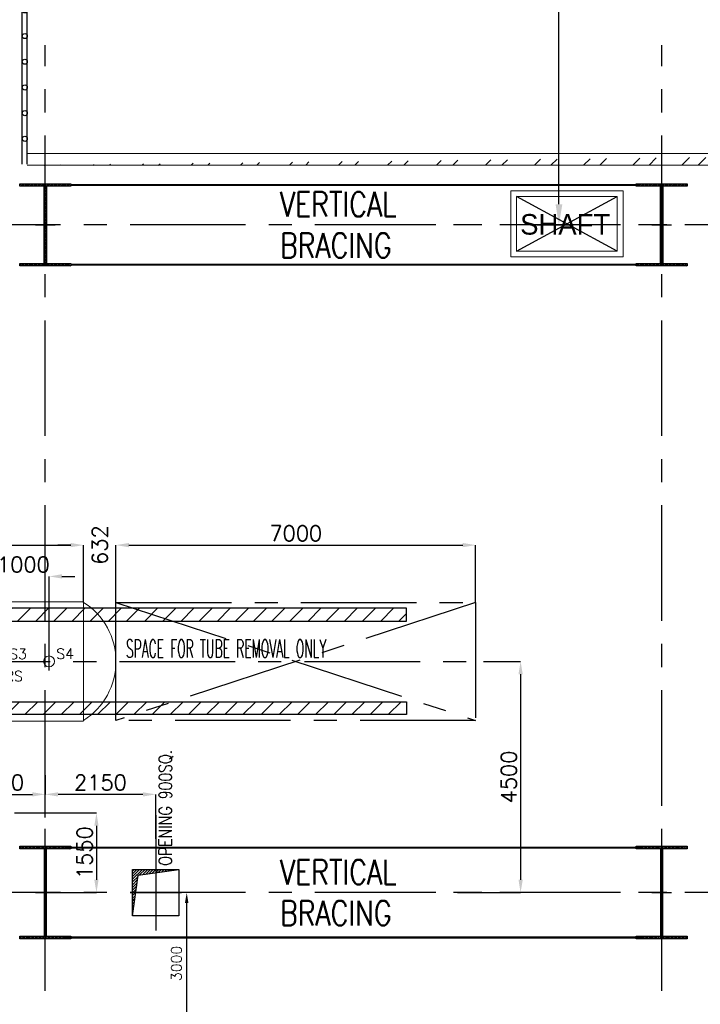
# Model space of a CAD drawing. Header units: inches. Extents: x 0 to 1544102, y 0 to 23144100.
# Tile 50 of 203: x 137339 to 150587, y 138910 to 158078. Entities that reach past the tile are written whole.
import ezdxf

# ---------------------------------------------------------------- set-up
doc = ezdxf.new("R2010")
doc.units = ezdxf.units.IN
doc.header["$LTSCALE"] = 1800
doc.header["$MEASUREMENT"] = 0
for name, pattern in [('CENTER', [2, 1.25, -0.25, 0.25, -0.25]), ('CENTER2', [1.125, 0.75, -0.125, 0.125, -0.125]), ('HIDDEN', [0.375, 0.25, -0.125]), ('HIDDEN2', [0.1875, 0.125, -0.0625])]:
    doc.linetypes.add(name, pattern=pattern)
doc.layers.get('0').update_dxf_attribs({"color": 253})
for name, color, linetype in [('BRACING', 1, 'HIDDEN'), ('CEN', 2, 'CENTER'), ('COL', 1, 'Continuous'), ('GRID', 251, 'CENTER'), ('OPENING', 40, 'Continuous'), ('STEEL', 231, 'Continuous')]:
    doc.layers.add(name, color=color, linetype=linetype)
for name, color, linetype, lineweight in [('DIM', 4, 'Continuous', 18), ('EQUIP', 8, 'Continuous', 9), ('TEXT', 3, 'Continuous', 18), ('WALL', 6, 'Continuous', 18)]:
    doc.layers.add(name, color=color, linetype=linetype, lineweight=lineweight)
doc.styles.add('HTX11', font='O8111901')
doc.styles.add('ROMANC', font='ROMANC.SHX')
doc.styles.add('ROMANS', font='romans.shx')
doc.styles.add('ROMANT', font='romant')
doc.dimstyles.new('K2', dxfattribs={"dimtxt": 600, "dimasz": 400, "dimexe": 200, "dimexo": 200, "dimgap": 200, "dimtad": 1, "dimdec": 0, "dimzin": 0, "dimdsep": 46, "dimtxsty": 'ROMANC', "dimcen": 0.09, "dimclrd": 256, "dimclrt": 4, "dimadec": 0, "dimazin": 0, "dimtfac": 1, "dimtdec": 0, "dimtofl": 0, "dimtmove": 1, "dimatfit": 3, "dimfxl": 0.18, "dimtolj": 1, "dimtzin": 0, "dimarcsym": 0})
doc.dimstyles.new('STANDARD1', dxfattribs={"dimtxt": 300, "dimasz": 250, "dimexe": 0, "dimexo": 0, "dimgap": 80, "dimtad": 1, "dimdec": 0, "dimzin": 0, "dimdsep": 46, "dimtxsty": 'ROMANS', "dimcen": 0, "dimclrd": 4, "dimclre": 4, "dimclrt": 4, "dimadec": 0, "dimazin": 0, "dimtfac": 0.09, "dimtdec": 0, "dimtix": 1, "dimtofl": 0, "dimtmove": 0, "dimatfit": 3, "dimfxl": 1, "dimtolj": 1, "dimtzin": 0, "dimarcsym": 0})

# ---------------------------------------------------------------- blocks, each defined once
blk = doc.blocks.new('C-ROW COLUMN')
at = {"layer": 'COL'}
h = blk.add_hatch(dxfattribs=at)
h.set_pattern_fill('ANSI31', color=256, scale=200, style=0)
h.set_pattern_definition([(45, (-1315.907, -6.545), (-17.6776695, 17.6776695), [])])
h.paths.add_polyline_path([(77950, 120865), (76960, 120865), (76960, 120820), (77950, 120820)])
h.paths.add_polyline_path([(77478, 120820), (77433, 120820), (77433, 119310), (77478, 119310)])
h.paths.add_polyline_path([(77950, 119310), (76960, 119310), (76960, 119265), (77950, 119265)])
at = {"layer": 'CEN'}
for p, q in [((77455, 119265), (77455, 120865)), ((77264, 120065), (77647, 120065))]:
    blk.add_line(p, q, dxfattribs=at)
at = {"layer": 'COL'}
for points in [[(76960, 120865), (77950, 120865), (77950, 120820), (76960, 120820)], [(77433, 120820), (77478, 120820), (77478, 119310), (77433, 119310)], [(76960, 119310), (77950, 119310), (77950, 119265), (76960, 119265)]]:
    blk.add_lwpolyline(points, close=True, dxfattribs=at)
blk = doc.blocks.new('B-ROW COLUMN')
at = {"layer": 'COL'}
h = blk.add_hatch(dxfattribs=at)
h.set_pattern_fill('ANSI31', color=256, scale=200, style=0)
h.set_pattern_definition([(45, (155648.048, 63141.767), (-17.67767, 17.67767), [])])
h.paths.add_polyline_path([(171095, 85178), (172085, 85178), (172085, 85128), (171095, 85128)])
h.paths.add_polyline_path([(171574, 86878), (171606, 86878), (171606, 85178), (171574, 85178)])
h.paths.add_polyline_path([(171095, 86928), (172085, 86928), (172085, 86878), (171095, 86878)])
blk.add_line((171590, 85128), (171590, 86928))
at = {"layer": 'CEN'}
for p, q in [((171590, 85128), (171590, 86928)), ((171399, 86028), (171782, 86028))]:
    blk.add_line(p, q, dxfattribs=at)
at = {"layer": 'COL'}
for points in [[(171095, 86928), (172085, 86928), (172085, 86878), (171095, 86878)], [(171574, 86878), (171606, 86878), (171606, 85178), (171574, 85178)], [(171095, 85178), (172085, 85178), (172085, 85128), (171095, 85128)]]:
    blk.add_lwpolyline(points, close=True, dxfattribs=at)
blk = doc.blocks.new('*D202')
at = {"layer": 'DIM', "color": 4, "lineweight": -2, "transparency": 16777216}
for p, q in [((135986, 142549), (135986, 142997)), ((136236, 142997), (137586, 142997)), ((137836, 142549), (137836, 142997))]:
    blk.add_line(p, q, dxfattribs=at)
at = {"layer": 'DIM', "color": 4, "transparency": 16777216}
for points in [[(136236, 143038), (136236, 142955), (135986, 142997)], [(137586, 143038), (137586, 142955), (137836, 142997)]]:
    blk.add_solid(points, dxfattribs=at)
at = {"layer": 'DIM', "color": 4, "transparency": 16777216, "insert": (136911, 143227), "char_height": 300, "attachment_point": 5, "style": 'ROMANS'}
blk.add_mtext('\\A1;1850', dxfattribs=at)
blk = doc.blocks.new('*D205')
at = {"layer": 'DIM', "color": 4, "lineweight": -2, "transparency": 16777216}
for p, q in [((137236, 142635), (138833, 142635)), ((138833, 142385), (138833, 141335)), ((138028, 141085), (138833, 141085))]:
    blk.add_line(p, q, dxfattribs=at)
at = {"layer": 'DIM', "color": 4, "transparency": 16777216}
for points in [[(138791, 142385), (138874, 142385), (138833, 142635)], [(138791, 141335), (138874, 141335), (138833, 141085)]]:
    blk.add_solid(points, dxfattribs=at)
at = {"layer": 'DIM', "color": 4, "transparency": 16777216, "insert": (138603, 141860), "char_height": 300, "attachment_point": 5, "rotation": 90, "style": 'ROMANS'}
blk.add_mtext('\\A1;1550', dxfattribs=at)
blk = doc.blocks.new('*D218')
at = {"layer": 'DIM', "color": 0, "lineweight": -2, "transparency": 16777216}
for p, q in [((147406, 165085), (148035, 165085)), ((147406, 154085), (148035, 154085))]:
    blk.add_line(p, q, dxfattribs=at)
at = {"layer": 'DIM', "lineweight": -2, "transparency": 16777216}
blk.add_line((147835, 154485), (147835, 164685), dxfattribs=at)
at = {"layer": 'DIM', "transparency": 16777216}
for points in [[(147769, 164685), (147902, 164685), (147835, 165085)], [(147769, 154485), (147902, 154485), (147835, 154085)]]:
    blk.add_solid(points, dxfattribs=at)
at = {"layer": 'DIM', "color": 4, "transparency": 16777216, "insert": (147335, 159585), "char_height": 600, "attachment_point": 5, "rotation": 90, "style": 'ROMANC'}
blk.add_mtext('\\A1;11000', dxfattribs=at)
blk = doc.blocks.new('*D848')
at = {"layer": 'DIM', "color": 4, "lineweight": -2, "transparency": 16777216}
for p, q in [((-400, 6532), (-400, 6632)), ((850, 6632), (-150, 6632)), ((1100, 6532), (1100, 6632))]:
    blk.add_line(p, q, dxfattribs=at)
at = {"layer": 'DIM', "color": 4, "transparency": 16777216}
for points in [[(-150, 6674), (-150, 6590), (-400, 6632)], [(850, 6674), (850, 6590), (1100, 6632)]]:
    blk.add_solid(points, dxfattribs=at)
at = {"layer": 'DIM', "color": 4, "transparency": 16777216, "insert": (350, 6862), "char_height": 300, "attachment_point": 5, "style": 'ROMANS'}
blk.add_mtext('\\A1;1500', dxfattribs=at)
blk = doc.blocks.new('*D346')
at = {"layer": 'DIM', "color": 4, "lineweight": -2, "transparency": 16777216}
for p, q in [((137836, 143369), (137836, 142997)), ((139736, 142997), (138086, 142997)), ((139986, 142128), (139986, 142997))]:
    blk.add_line(p, q, dxfattribs=at)
at = {"layer": 'DIM', "color": 4, "transparency": 16777216}
for points in [[(138086, 143038), (138086, 142955), (137836, 142997)], [(139736, 143038), (139736, 142955), (139986, 142997)]]:
    blk.add_solid(points, dxfattribs=at)
at = {"layer": 'DIM', "color": 4, "transparency": 16777216, "insert": (138911, 143227), "char_height": 300, "attachment_point": 5, "style": 'ROMANS'}
blk.add_mtext('\\A1;2150', dxfattribs=at)
blk = doc.blocks.new('*D431')
at = {"layer": 'DIM', "color": 4, "lineweight": -2, "transparency": 16777216}
for p, q in [((146368, 145585), (147089, 145585)), ((147089, 145335), (147089, 141335)), ((145859, 141085), (147089, 141085))]:
    blk.add_line(p, q, dxfattribs=at)
at = {"layer": 'DIM', "color": 4, "transparency": 16777216}
for points in [[(147048, 145335), (147131, 145335), (147089, 145585)], [(147048, 141335), (147131, 141335), (147089, 141085)]]:
    blk.add_solid(points, dxfattribs=at)
at = {"layer": 'DIM', "color": 4, "transparency": 16777216, "insert": (146859, 143335), "char_height": 300, "attachment_point": 5, "rotation": 90, "style": 'ROMANS'}
blk.add_mtext('\\A1;4500', dxfattribs=at)
blk = doc.blocks.new('*D470')
at = {"layer": 'DIM', "color": 0, "lineweight": -2, "transparency": 16777216}
for p, q in [((140803, 141085), (140590, 141085)), ((140792, 138085), (140590, 138085))]:
    blk.add_line(p, q, dxfattribs=at)
at = {"layer": 'DIM', "lineweight": -2, "transparency": 16777216}
blk.add_line((140590, 138285), (140590, 140885), dxfattribs=at)
at = {"layer": 'DIM', "transparency": 16777216}
for points in [[(140556, 140885), (140623, 140885), (140590, 141085)], [(140556, 138285), (140623, 138285), (140590, 138085)]]:
    blk.add_solid(points, dxfattribs=at)
at = {"layer": 'DIM', "color": 4, "transparency": 16777216, "insert": (140390, 139705), "char_height": 200, "attachment_point": 5, "rotation": 90, "style": 'ROMANC'}
blk.add_mtext('\\A1;3000', dxfattribs=at)
blk = doc.blocks.new('*D1297')
at = {"layer": 'DIM', "color": 4, "lineweight": -2, "transparency": 16777216}
for p, q in [((-6455, 175), (-6455, 1655)), ((-6205, 1655), (-4395, 1655)), ((-4145, 175), (-4145, 1655))]:
    blk.add_line(p, q, dxfattribs=at)
at = {"layer": 'DIM', "color": 4, "transparency": 16777216}
for points in [[(-6205, 1697), (-6205, 1613), (-6455, 1655)], [(-4395, 1697), (-4395, 1613), (-4145, 1655)]]:
    blk.add_solid(points, dxfattribs=at)
at = {"layer": 'DIM', "color": 4, "transparency": 16777216, "insert": (-5300, 1885), "char_height": 300, "attachment_point": 5, "style": 'ROMANS'}
blk.add_mtext('\\A1;2310', dxfattribs=at)
blk = doc.blocks.new('*D1298')
at = {"layer": 'DIM', "color": 4, "lineweight": -2, "transparency": 16777216}
for p, q in [((-4145, 175), (-4145, 1655)), ((-3895, 1655), (-380, 1655)), ((-130, 175), (-130, 1655))]:
    blk.add_line(p, q, dxfattribs=at)
at = {"layer": 'DIM', "color": 4, "transparency": 16777216}
for points in [[(-3895, 1697), (-3895, 1613), (-4145, 1655)], [(-380, 1697), (-380, 1613), (-130, 1655)]]:
    blk.add_solid(points, dxfattribs=at)
at = {"layer": 'DIM', "color": 4, "transparency": 16777216, "insert": (-2138, 1885), "char_height": 300, "attachment_point": 5, "style": 'ROMANS'}
blk.add_mtext('\\A1;4015', dxfattribs=at)
blk = doc.blocks.new('*D1299')
at = {"layer": 'DIM', "color": 4, "lineweight": -2, "transparency": 16777216}
for p, q in [((-6455, -175), (-6455, -1701)), ((-8460, -250), (-8460, -1701)), ((-8210, -1701), (-6705, -1701))]:
    blk.add_line(p, q, dxfattribs=at)
at = {"layer": 'DIM', "color": 4, "transparency": 16777216}
for points in [[(-8210, -1660), (-8210, -1743), (-8460, -1701)], [(-6705, -1660), (-6705, -1743), (-6455, -1701)]]:
    blk.add_solid(points, dxfattribs=at)
at = {"layer": 'DIM', "color": 4, "transparency": 16777216, "insert": (-7458, -1471), "char_height": 300, "attachment_point": 5, "style": 'ROMANS'}
blk.add_mtext('\\A1;2005', dxfattribs=at)
blk = doc.blocks.new('*D1300')
at = {"layer": 'DIM', "color": 4, "lineweight": -2, "transparency": 16777216}
for p, q in [((-6455, 175), (-6455, 2264)), ((-6205, 2264), (1290, 2264)), ((1540, 1150), (1540, 2264))]:
    blk.add_line(p, q, dxfattribs=at)
at = {"layer": 'DIM', "color": 4, "transparency": 16777216}
for points in [[(-6205, 2306), (-6205, 2223), (-6455, 2264)], [(1290, 2306), (1290, 2223), (1540, 2264)]]:
    blk.add_solid(points, dxfattribs=at)
at = {"layer": 'DIM', "color": 4, "transparency": 16777216, "insert": (-2458, 2494), "char_height": 300, "attachment_point": 5, "style": 'ROMANS'}
blk.add_mtext('\\A1;7995', dxfattribs=at)
blk = doc.blocks.new('*D1301')
at = {"layer": 'DIM', "color": 4, "lineweight": -2, "transparency": 16777216}
for p, q in [((1290, 2264), (1040, 2264)), ((1540, 1150), (1540, 2264)), ((2172, 0), (2172, 2264)), ((2422, 2264), (2672, 2264))]:
    blk.add_line(p, q, dxfattribs=at)
at = {"layer": 'DIM', "color": 4, "transparency": 16777216}
for points in [[(1290, 2306), (1290, 2223), (1540, 2264)], [(2422, 2306), (2422, 2223), (2172, 2264)]]:
    blk.add_solid(points, dxfattribs=at)
at = {"layer": 'DIM', "color": 4, "transparency": 16777216, "insert": (1856, 2264), "char_height": 300, "attachment_point": 5, "rotation": 90, "style": 'ROMANS'}
blk.add_mtext('\\A1;632', dxfattribs=at)
blk = doc.blocks.new('*D1302')
at = {"layer": 'DIM', "color": 4, "lineweight": -2, "transparency": 16777216}
for p, q in [((2172, 1150), (2172, 2264)), ((2422, 2264), (8922, 2264)), ((9172, 1150), (9172, 2264))]:
    blk.add_line(p, q, dxfattribs=at)
at = {"layer": 'DIM', "color": 4, "transparency": 16777216}
for points in [[(2422, 2306), (2422, 2223), (2172, 2264)], [(8922, 2306), (8922, 2223), (9172, 2264)]]:
    blk.add_solid(points, dxfattribs=at)
at = {"layer": 'DIM', "color": 4, "transparency": 16777216, "insert": (5672, 2494), "char_height": 300, "attachment_point": 5, "style": 'ROMANS'}
blk.add_mtext('\\A1;7000', dxfattribs=at)
blk = doc.blocks.new('*D1303')
at = {"layer": 'DIM', "color": 4, "lineweight": -2, "transparency": 16777216}
for p, q in [((-380, 1655), (-630, 1655)), ((-130, 1387), (-130, 1655)), ((870, 175), (870, 1655)), ((1120, 1655), (1370, 1655))]:
    blk.add_line(p, q, dxfattribs=at)
at = {"layer": 'DIM', "color": 4, "transparency": 16777216}
for points in [[(-380, 1697), (-380, 1613), (-130, 1655)], [(1120, 1697), (1120, 1613), (870, 1655)]]:
    blk.add_solid(points, dxfattribs=at)
at = {"layer": 'DIM', "color": 4, "transparency": 16777216, "insert": (370, 1885), "char_height": 300, "attachment_point": 5, "style": 'ROMANS'}
blk.add_mtext('\\A1;1000', dxfattribs=at)
blk = doc.blocks.new('BOILER INTERCONNECTION PLATFORM-RHS')
at = {"layer": 'STEEL'}
h = blk.add_hatch(dxfattribs=at)
h.set_pattern_fill('ANSI37', color=256, scale=1000, style=0)
h.set_pattern_definition([(45, (-55893.15, -117065.99), (-88.38835, 88.38835), []), (135, (-55893.15, -117065.99), (-88.38835, -88.38835), [])])
h.paths.add_polyline_path([(-67.8, 3247), (767.8, 3247), (767.8, 1863.1), (-67.8, 1863.1)])
for p, q in [((-400, -654.9), (-400, 9165.1)), ((-300, -654.9), (-300, 9165.1)), ((1000, -654.9), (1000, 9165.1)), ((1100, -657.2), (1100, 9165.1))]:
    blk.add_line(p, q, dxfattribs=at)
for centre in [(-349.8, 8839.3), (1050.2, 8839.3), (1050.2, 8839.3), (-349.8, 8339.3), (1050.2, 8339.3), (-350, 7839.3), (1050, 7839.3), (-350, 7339.3), (1050, 7339.3), (-350, 6839.3), (1050, 6839.3), (-350, 6339.3), (1050, 6339.3), (-350, 5839.3), (1050, 5839.3), (-350, 5339.3), (1050, 5339.3), (-350, 4839.3), (1050, 4839.3), (-350, 4339.3), (1050, 4339.3), (-350, 3839.3), (1050, 3839.3), (-350, 3339.3), (1050, 3339.3), (-350, 2839.3), (1050, 2839.3), (-350, 2339.3), (1050, 2339.3), (-350, 1839.3), (1050, 1839.3), (-350, 1339.3), (1050, 1339.3), (-350, 839.3), (1050, 839.3), (-350, 339.3), (1050, 339.3), (-350, -160.7), (1050, -160.7)]:
    blk.add_circle(centre, 50, dxfattribs=at)
at = {"layer": 'TEXT', "color": 3, "char_height": 375, "attachment_point": 4, "rotation": 90, "style": 'ROMANS'}
for s, insert in [('BOILER INTERCONNECTING', (-1275.9, 78.4)), ('PLATFORM AT 8.5M', (-718.1, 78.4))]:
    blk.add_mtext(s, dxfattribs=dict(at, insert=insert))
at = {"layer": 'DIM'}
dim = blk.add_linear_dim(base=(-400, 6632), p1=(1100, 6532), p2=(-400, 6532), dimstyle='STANDARD1', dxfattribs=at)
dim.commit()
dim.dimension.update_dxf_attribs({"geometry": '*D848', "text_midpoint": (350, 6862)})
blk = doc.blocks.new('HPH-6')
at = {"layer": 'STEEL'}
h = blk.add_hatch(dxfattribs=at)
h.set_pattern_fill('ANSI31', color=256, scale=2000, style=0)
h.set_pattern_definition([(45, (-4909, 275), (-176.7767, 176.7767), [])])
h.paths.add_polyline_path([(7827, 785), (7827, 1035), (-4395, 1035), (-4395, 785)])
h = blk.add_hatch(dxfattribs=at)
h.set_pattern_fill('ANSI31', color=256, scale=2000, style=0)
h.set_pattern_definition([(45, (-4909, -275), (-176.7767, 176.7767), [])])
h.paths.add_polyline_path([(7827, -1035), (7827, -785), (-4395, -785), (-4395, -1035)])
at = {"layer": 'CEN', "linetype": 'CENTER'}
for p, q in [((-5440, 1163), (-5440, 1400)), ((-7790, -305), (-7790, 305)), ((-5440, -210), (-5440, 210)), ((-725, -250), (-725, 250)), ((-130, -322.1), (-130, 312.4)), ((-8560, 0), (9334.4, 0)), ((-6455, -175), (-6455, 175)), ((-4145, -175), (-4145, 175)), ((870, -175), (870, 175))]:
    blk.add_line(p, q, dxfattribs=at)
at = {"layer": 'CEN', "color": 8, "linetype": 'CENTER2', "ltscale": 0.25}
for p, q in [((-1915, 1260), (-1915, 1400)), ((-992.7, 1260), (-992.7, 1400)), ((-1985, 1330), (-1845, 1330)), ((-1915, 0), (-1915, 1330)), ((-1405, 0), (-992.7, 1330)), ((-1062.7, 1330), (-922.7, 1330))]:
    blk.add_line(p, q, dxfattribs=at)
at = {"layer": 'CEN'}
for p, q in [((2172, 1150), (9172, -1150)), ((9172, 1150), (2172, -1150))]:
    blk.add_line(p, q, dxfattribs=at)
blk.add_lwpolyline([(2172, 1150), (9172, 1150), (9172, -1150), (2172, -1150)], close=True, dxfattribs=at)
at = {"layer": 'EQUIP', "linetype": 'Continuous'}
for p, q in [((-5643, 1400), (-5237, 1400)), ((-5643, 1163), (-5643, 1400)), ((-5237, 1163), (-5237, 1400)), ((-6965, 1170), (-6965, -1170)), ((-6215, 1170), (-6965, 1170)), ((-6215, 1170), (-6215, -1170)), ((1540, 1163), (-6215, 1163)), ((1540, 1150), (1540, -1150)), ((-8038.8, 250), (-8460, 250)), ((-8460, 250), (-8460, -250)), ((-8038.8, -250), (-8460, -250)), ((-6215, -1170), (-6965, -1170)), ((1540, -1163), (-6215, -1163))]:
    blk.add_line(p, q, dxfattribs=at)
at = {"layer": 'EQUIP'}
for p, q in [((-1945, 0), (-1945, 1297.1)), ((-1885, 0), (-1885, 1297.1)), ((-1433.7, 8.9), (-1031.1, 1307.5)), ((-1376.3, -8.9), (-973.8, 1289.7)), ((-7387.5, 305), (-7790, 305)), ((-6394.8, -60.3), (-6515.2, 60.3)), ((-6396.6, 58.4), (-6513.4, -58.4)), ((-4084.8, -60.3), (-4205.2, 60.3)), ((-4086.6, 58.4), (-4203.4, -58.4)), ((-69.8, -60.3), (-190.2, 60.3)), ((-71.6, 58.4), (-188.4, -58.4)), ((-7387.5, -305), (-7790, -305))]:
    blk.add_line(p, q, dxfattribs=at)
blk.add_lwpolyline([(-7790, 305, -0.1863113), (-7663.1, 256, -0.0365051), (-7636.7, 228.2, -0.0329908), (-7518.9, 160.4, -0.0848869), (-7491.5, 0, -0.0848869), (-7518.9, -160.4, -0.0329908), (-7636.7, -228.2, -0.0365051), (-7663.1, -256, -0.1863113), (-7790, -305, -0.1863113), (-7916.9, -256, -0.1017734), (-7979.4, -170.4, -0.0604216), (-8005.1, -89.7, -0.0467613), (-8013.5, 0, -0.0467613), (-8005.1, 89.7, -0.0604216), (-7979.4, 170.4, -0.1017734), (-7916.9, 256, -0.1863113)], format="xyb", close=True, dxfattribs=at)
for centre, radius in [((-1915, 1330), 44.5), ((-992.7, 1330), 44.5), ((-1915, 0), 30), ((-1405, 0), 30)]:
    blk.add_circle(centre, radius, dxfattribs=at)
at = {"layer": 'EQUIP', "linetype": 'HIDDEN2', "ltscale": 0.3}
blk.add_circle((-725, 0), 203, dxfattribs=at)
at = {"layer": 'EQUIP', "linetype": 'Continuous'}
for centre, radius in [((-130, 0), 203), ((-5440, 0), 162), ((-1915, 0), 30), ((-1405, 0), 30), ((-130, 0), 57), ((870, 0), 107)]:
    blk.add_circle(centre, radius, dxfattribs=at)
blk.add_arc((-6893, 0), 1172.2, 93.52263, 266.47737, dxfattribs=at)
at = {"layer": 'EQUIP'}
for centre, radius, start, end in [((809.7, 0), 1362.3, 302.41667, 57.58333), ((-7645.8, 0), 399.7, 310.26305, 49.73695)]:
    blk.add_arc(centre, radius, start, end, dxfattribs=at)
at = {"layer": 'STEEL'}
for points in [[(-4395, 785), (7827, 785), (7827, 1035), (-4395, 1035)], [(-4395, -785), (7827, -785), (7827, -1035), (-4395, -1035)]]:
    blk.add_lwpolyline(points, close=True, dxfattribs=at)
at = {"layer": 'EQUIP', "linetype": 'Continuous', "char_height": 200, "attachment_point": 7, "style": 'ROMANS'}
for s, insert in [('\\A1;S2', (-5580.2, 892.2, 600)), ('\\A1;S1', (-5384.6, 164.9, 300)), ('\\A1;S3', (93.5, 46.5)), ('\\A1;S4', (1010, 50)), ('\\A1;FS', (-6804.4, -296.3, 300)), ('\\A1;RS', (-3990.9, -259.4, 300)), ('\\A1;S11', (-1406.4, -274)), ('\\A1;RS', (7.3, -385.9, 300))]:
    blk.add_mtext(s, dxfattribs=dict(at, insert=insert))
at = {"layer": 'TEXT', "color": 3}
for s, height, style, width, p in [('H.P. HEATER-6', 300, 'ROMANT', 0.75, (-4934.8, 83.3)), ('SPACE FOR TUBE REMOVAL ONLY', 350, 'ROMANS', 0.5, (2365, 75)), ('EL10.35M', 300, 'ROMANT', 0.75, (-3458.5, -363.7))]:
    blk.add_text(s, height=height, dxfattribs=dict(at, style=style, width=width)).set_placement(p)
at = {"layer": 'DIM'}
for base, p1, p2, picture, middle in [((1540, 2264.2), (-6455, 175), (1540, 1150), '*D1300', (-2457.5, 2494.2)), ((9172, 2264.2), (2172, 1150), (9172, 1150), '*D1302', (5672, 2494.2)), ((-4145, 1655), (-6455, 175), (-4145, 175), '*D1297', (-5300, 1885)), ((-130, 1655), (-4145, 175), (-130, 175), '*D1298', (-2137.5, 1885)), ((870, 1655), (-130, 1387.5), (870, 175), '*D1303', (370, 1885)), ((-6455, -1701.4), (-8460, -250), (-6455, -175), '*D1299', (-7457.5, -1471.4))]:
    dim = blk.add_linear_dim(base=base, p1=p1, p2=p2, dimstyle='STANDARD1', dxfattribs=at)
    dim.commit()
    dim.dimension.update_dxf_attribs({"geometry": picture, "text_midpoint": middle})
dim = blk.add_linear_dim(base=(2172, 2264.2), p1=(1540, 1150), p2=(2172, 0), dimstyle='STANDARD1', dxfattribs=at)
dim.commit()
dim.dimension.update_dxf_attribs({"geometry": '*D1301', "text_midpoint": (1856, 2264.2), "text_rotation": 90})

msp = doc.modelspace()

# ---------------------------------------------------------------- hatches: boundary and pattern name
h = msp.add_hatch()
h.set_pattern_fill('ANSI32', color=256, scale=1800, style=0)
h.set_pattern_definition([(45, (0, -1662.84), (-477.297, 477.297), []), (45, (318.2, -1662.84), (-477.297, 477.297), [])])
edge = h.paths.add_edge_path()
edge.add_line((159918.87, 155244.89), (162451.2, 155244.89))
edge.add_line((159945.68, 155474.89), (162221.2, 155474.89))
edge.add_line((137486.2, 155474.89), (157496.2, 155474.89))
edge.add_line((137486.2, 155244.89), (158945.68, 155244.89))
edge.add_line((156651.54, 155474.89), (158945.68, 155474.89))
at = {"layer": 'COL'}
h = msp.add_hatch(dxfattribs=at)
h.set_pattern_fill('ANSI31', color=256, scale=200, style=0)
h.set_pattern_definition([(45, (59064.853, 34013.195), (-17.6776695, 17.6776695), [])])
h.paths.add_polyline_path([(138331.2, 154884.89), (137341.2, 154884.89), (137341.2, 154839.89), (138331.2, 154839.89)])
h.paths.add_polyline_path([(137858.7, 154839.89), (137813.7, 154839.89), (137813.7, 153329.89), (137858.7, 153329.89)])
h.paths.add_polyline_path([(138331.2, 153329.89), (137341.2, 153329.89), (137341.2, 153284.89), (138331.2, 153284.89)])
at = {"layer": 'OPENING'}
h = msp.add_hatch(dxfattribs=at)
h.set_pattern_fill('ANSI31', color=8, scale=300, style=0)
h.set_pattern_definition([(45, (-13783.504, 56861.817), (-26.516504, 26.516504), [])])
h.paths.add_polyline_path([(139599.44, 141084.89), (139536.2, 141084.89), (139536.2, 140634.89)])
h.paths.add_polyline_path([(139647.1, 141423.99), (139986.2, 141471.65), (139986.2, 141534.89), (139536.2, 141534.89), (139536.2, 141084.89), (139599.44, 141084.89)])
h.paths.add_polyline_path([(140436.2, 141534.89), (139986.2, 141534.89), (139986.2, 141471.65)])

# ---------------------------------------------------------------- linework, layer by layer
at = {"layer": 'BRACING', "const_width": 40}
for points in [[(138341.38, 154862.39), (149327.88, 154862.39)], [(138340.79, 153307.39), (149330.95, 153307.39)], [(138206.2, 141959.89), (149466.2, 141959.89)], [(138206.2, 140209.89), (149466.2, 140209.89)]]:
    msp.add_lwpolyline(points, dxfattribs=at)
at = {"layer": 'CEN'}
for p, q in [((137836.2, 153284.89), (137836.2, 154884.89)), ((148971.44, 153573.96), (147011.44, 154633.96)), ((147011.44, 153573.96), (148971.44, 154633.96)), ((137644.63, 154084.89), (138027.77, 154084.89)), ((139986.2, 142594.04), (139986.2, 140335.3)), ((139986.2, 141584.89), (139986.2, 140584.89)), ((139486.2, 141084.89), (140486.2, 141084.89))]:
    msp.add_line(p, q, dxfattribs=at)
at = {"layer": 'COL'}
for points in [[(137341.2, 154884.89), (138331.2, 154884.89), (138331.2, 154839.89), (137341.2, 154839.89)], [(137813.7, 154839.89), (137858.7, 154839.89), (137858.7, 153329.89), (137813.7, 153329.89)], [(137341.2, 153329.89), (138331.2, 153329.89), (138331.2, 153284.89), (137341.2, 153284.89)]]:
    msp.add_lwpolyline(points, close=True, dxfattribs=at)
at = {"layer": 'GRID'}
for p, q in [((137836.2, 103174.13), (137836.2, 157584.89)), ((149836.2, 103174.13), (149836.2, 157584.89)), ((156136.2, 154084.89), (21036.2, 154084.89)), ((278636.2, 154084.89), (143536.2, 154084.89)), ((156136.2, 141084.89), (21036.2, 141084.89)), ((278636.2, 141084.89), (143536.2, 141084.89))]:
    msp.add_line(p, q, dxfattribs=at)
at = {"layer": 'OPENING'}
msp.add_lwpolyline([(139536.2, 141534.89), (140436.2, 141534.89), (140436.2, 140634.89), (139536.2, 140634.89)], close=True, dxfattribs=at)
msp.add_lwpolyline([(139536.2, 140634.89), (139647.1, 141423.99), (140436.2, 141534.89)], dxfattribs=at)
at = {"layer": 'WALL'}
for p, q in [((137486.2, 155474.89), (157496.2, 155474.89)), ((137486.2, 155244.89), (158945.68, 155244.89)), ((149086.44, 154748.96), (146896.44, 154748.96)), ((146896.44, 154748.96), (146896.44, 153458.96)), ((149086.44, 154748.96), (149086.44, 153458.96)), ((148971.44, 154633.96), (147011.44, 154633.96)), ((147011.44, 154633.96), (147011.44, 153573.96)), ((148971.44, 154633.96), (148971.44, 153573.96)), ((148971.44, 153573.96), (147011.44, 153573.96)), ((149086.44, 153458.96), (146896.44, 153458.96))]:
    msp.add_line(p, q, dxfattribs=at)

# ---------------------------------------------------------------- block references
for name, p in [('BOILER INTERCONNECTION PLATFORM-RHS', (136386.2, 155919.83)), ('C-ROW COLUMN', (72380.76, 34019.74)), ('HPH-6', (137041.2, 145584.89)), ('B-ROW COLUMN', (-33754.03, 55057.26)), ('B-ROW COLUMN', (-21754.03, 55057.26))]:
    msp.add_blockref(name, p)

# ---------------------------------------------------------------- texts
at = {"layer": 'TEXT', "linetype": 'Continuous', "style": 'HTX11'}
msp.add_text('SHAFT', height=400, dxfattribs=at).set_placement((147080.5, 153893.67))
at = {"layer": 'TEXT', "style": 'ROMANS', "width": 0.8}
msp.add_text('OPENING 900SQ.', height=250, rotation=90, dxfattribs=at).set_placement((140299.66, 141607.58))
at = {"layer": 'TEXT', "char_height": 480, "width": 2515.419, "attachment_point": 1, "style": 'ROMANS'}
for insert in [(142405.02, 154724.89), (142405.02, 141724.89)]:
    msp.add_mtext('{\\W0.8;VERTICAL BRACING}', dxfattribs=dict(at, insert=insert))

# ---------------------------------------------------------------- dimensions: what is measured, and where the dimension line sits
at = {"layer": 'DIM'}
for base, p1, p2, dimstyle, picture, middle in [((147835.35, 165084.89), (147205.71, 154084.89), (147205.71, 165084.89), 'K2', '*D218', (147335.35, 159584.89)), ((147089.43, 141084.89), (146368.17, 145584.89), (145858.58, 141084.89), 'STANDARD1', '*D431', (146859.43, 143334.89)), ((138832.61, 141084.89), (137236.2, 142634.89), (138027.77, 141084.89), 'STANDARD1', '*D205', (138602.61, 141859.89))]:
    dim = msp.add_linear_dim(base=base, p1=p1, p2=p2, angle=90, dimstyle=dimstyle, dxfattribs=at)
    dim.commit()
    dim.dimension.update_dxf_attribs({"geometry": picture, "text_midpoint": middle})
for p1, p2, picture, middle in [((135986.2, 142549.19), (137836.2, 142549.19), '*D202', (136911.2, 143226.74)), ((139986.2, 142127.56), (137836.2, 143369.36), '*D346', (138911.2, 143226.74))]:
    dim = msp.add_linear_dim(base=(137836.2, 142996.74), p1=p1, p2=p2, dimstyle='STANDARD1', dxfattribs=at)
    dim.commit()
    dim.dimension.update_dxf_attribs({"geometry": picture, "text_midpoint": middle})
dim = msp.add_linear_dim(base=(140589.83, 141084.89), p1=(140792.34, 138085.07), p2=(140803.01, 141084.89), angle=90, dimstyle='K2', override={"dimtxt": 200, "dimasz": 200, "dimexe": 0, "dimexo": 0, "dimgap": 100, "dimtmove": 0, "dimarcsym": 2}, dxfattribs=at)
dim.commit()
dim.dimension.update_dxf_attribs({"geometry": '*D470', "text_midpoint": (140589.83, 139705.3), "dimtype": 160})

doc.saveas('drawing.dxf')
